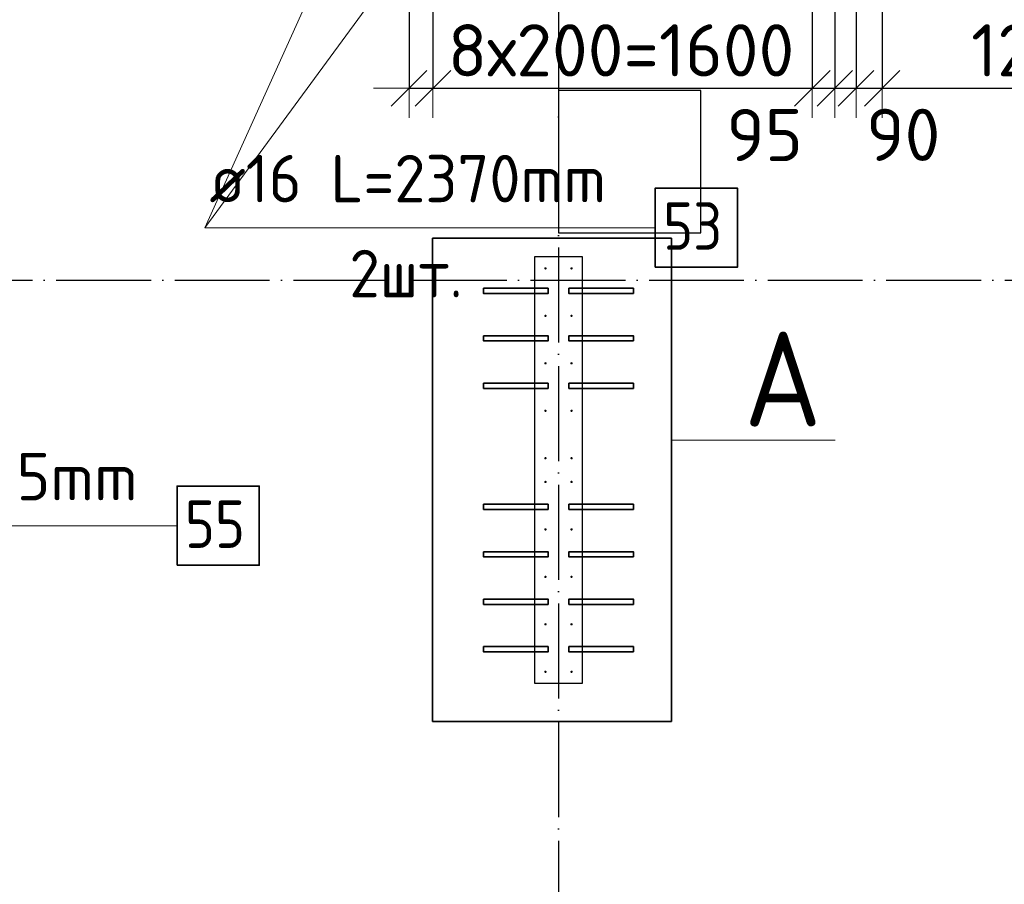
# Model space of a CAD drawing. Header units: millimetres. Extents: x 123094 to 184385, y 26948 to 48500.
# Tile 29 of 104: x 133548 to 137700, y 34154 to 37798. Entities that reach past the tile are written whole.
import ezdxf

# ---------------------------------------------------------------- set-up
doc = ezdxf.new("R2010")
doc.units = ezdxf.units.MM
doc.header["$PDMODE"] = 65
doc.linetypes.add('______11', pattern=[500, 400, -50, 0, -50])
doc.linetypes.add('______5', pattern=[1100, 800, -100, 100, -100])
for name, color, linetype, lineweight in [('Standard', 7, 'Continuous', 25), ('Арм.стержн. Выпуски', 180, 'Continuous', 35), ('Колонна (1)', 7, 'Continuous', 35), ('Размерная линия_ общее', 7, 'Continuous', 13), ('Фундамент_ общее', 7, 'Continuous', 35)]:
    doc.layers.add(name, color=color, linetype=linetype, lineweight=lineweight)
doc.layers.add('Осевая линия_ общее', color=7, linetype='______5', lineweight=13, true_color=0xa0a0a0)
doc.styles.add('ISOCPEUR', font='ISOCPEUR')
doc.dimstyles.new('DIMSTYLE_3', dxfattribs={"dimtxt": 220, "dimasz": 250, "dimexe": 0, "dimexo": 0, "dimgap": 110, "dimtad": 2, "dimdec": 0, "dimrnd": 5, "dimzin": 12, "dimdsep": 46, "dimtxsty": 'ISOCPEUR', "dimblk1": 'ALL_ML_STRICH', "dimblk2": 'ALL_ML_STRICH', "dimsah": 1, "dimcen": 0, "dimclrd": 7, "dimclre": 256, "dimclrt": 7, "dimadec": 0, "dimazin": 0, "dimtfac": 1, "dimtdec": 0, "dimtix": 1, "dimtmove": 2, "dimatfit": 3, "dimfxl": 0, "dimtzin": 0, "dimlwd": 0, "dimlwe": -3, "dimarcsym": 0})
doc.dimstyles.new('DIMSTYLE_5', dxfattribs={"dimtxt": 220, "dimasz": 250, "dimexe": 0, "dimexo": 0, "dimgap": 110, "dimtad": 2, "dimdec": 0, "dimrnd": 5, "dimzin": 12, "dimdsep": 46, "dimtxsty": 'ISOCPEUR', "dimblk1": 'ALL_ML_STRICH', "dimblk2": 'ALL_ML_STRICH', "dimsah": 1, "dimcen": 0, "dimclrd": 7, "dimclre": 256, "dimclrt": 7, "dimadec": 0, "dimazin": 0, "dimtfac": 1, "dimtdec": 0, "dimtix": 1, "dimtmove": 2, "dimatfit": 3, "dimfxl": 0, "dimtvp": 1.2, "dimtzin": 0, "dimlwd": 0, "dimlwe": -3, "dimarcsym": 0})
doc.dimstyles.new('DIMSTYLE_7', dxfattribs={"dimtxt": 220, "dimasz": 250, "dimexe": 0, "dimexo": 0, "dimgap": 110, "dimtad": 0, "dimdec": 0, "dimrnd": 5, "dimzin": 12, "dimdsep": 46, "dimtxsty": 'ISOCPEUR', "dimblk1": 'ALL_ML_STRICH', "dimblk2": 'ALL_ML_STRICH', "dimsah": 1, "dimcen": 0, "dimclrd": 7, "dimclre": 256, "dimclrt": 7, "dimadec": 0, "dimazin": 0, "dimtfac": 1, "dimtdec": 0, "dimtix": 1, "dimtmove": 2, "dimatfit": 3, "dimfxl": 0, "dimtvp": 1.2, "dimtzin": 0, "dimlwd": 0, "dimlwe": -3, "dimarcsym": 0})

# ---------------------------------------------------------------- blocks, each defined once
blk = doc.blocks.new('ALL_ML_STRICH')
at = {"color": 0, "linetype": 'ByBlock', "lineweight": -2}
for p, q in [((0, -0.5), (0, 0.5)), ((-0.3, -0.3), (0.3, 0.3)), ((-1, 0), (0.5, 0))]:
    blk.add_line(p, q, dxfattribs=at)
blk = doc.blocks.new('*D555')
at = {"layer": 'DEFPOINTS', "color": 7, "linetype": 'Continuous', "lineweight": 13, "transparency": 33554687}
for p in [(135190, 38500), (135290.5, 38365), (135190, 37509)]:
    blk.add_point(p, dxfattribs=at)
at = {"layer": 'Размерная линия_ общее', "color": 253, "linetype": 'Continuous', "lineweight": -2, "true_color": 0xa0a0a0, "transparency": 33554687}
for p, q in [((135190, 38480), (135190, 37509)), ((135290.5, 38345), (135290.5, 37509))]:
    blk.add_line(p, q, dxfattribs=at)
at = {"layer": 'Размерная линия_ общее', "color": 7, "linetype": 'Continuous', "lineweight": -2, "transparency": 33554687}
blk.add_line((135190, 37509), (135290.5, 37509), dxfattribs=at)
at = {"layer": 'Размерная линия_ общее', "color": 7, "linetype": 'Continuous', "lineweight": 13, "transparency": 33554687, "xscale": 250, "yscale": 250, "zscale": 250}
blk.add_blockref('ALL_ML_STRICH', (135290.5, 37509), dxfattribs=at)
at = {"layer": 'Размерная линия_ общее', "color": 7, "linetype": 'Continuous', "lineweight": 13, "transparency": 33554687, "xscale": 250, "yscale": 250, "zscale": 250, "rotation": 180}
blk.add_blockref('ALL_ML_STRICH', (135190, 37509), dxfattribs=at)
at = {"layer": 'Размерная линия_ общее', "color": 7, "linetype": 'Continuous', "lineweight": 13, "transparency": 33554687, "insert": (135595, 38027.3), "char_height": 220, "width": 660, "attachment_point": 5, "style": 'ISOCPEUR'}
blk.add_mtext('\\A1;{100}', dxfattribs=at)
blk = doc.blocks.new('*D556')
at = {"layer": 'DEFPOINTS', "color": 7, "linetype": 'Continuous', "lineweight": 13, "transparency": 33554687}
for p in [(135290.5, 38365), (136890.5, 38365), (135290.5, 37509)]:
    blk.add_point(p, dxfattribs=at)
at = {"layer": 'Размерная линия_ общее', "color": 253, "linetype": 'Continuous', "lineweight": -2, "true_color": 0xa0a0a0, "transparency": 33554687}
for p, q in [((135290.5, 38345), (135290.5, 37509)), ((136890.5, 38345), (136890.5, 37509))]:
    blk.add_line(p, q, dxfattribs=at)
at = {"layer": 'Размерная линия_ общее', "color": 7, "linetype": 'Continuous', "lineweight": -2, "transparency": 33554687}
blk.add_line((135290.5, 37509), (136890.5, 37509), dxfattribs=at)
at = {"layer": 'Размерная линия_ общее', "color": 7, "linetype": 'Continuous', "lineweight": 13, "transparency": 33554687, "xscale": 250, "yscale": 250, "zscale": 250, "rotation": 180}
blk.add_blockref('ALL_ML_STRICH', (135290.5, 37509), dxfattribs=at)
at = {"layer": 'Размерная линия_ общее', "color": 7, "linetype": 'Continuous', "lineweight": 13, "transparency": 33554687, "xscale": 250, "yscale": 250, "zscale": 250}
blk.add_blockref('ALL_ML_STRICH', (136890.5, 37509), dxfattribs=at)
at = {"layer": 'Размерная линия_ общее', "color": 7, "linetype": 'Continuous', "lineweight": 13, "transparency": 33554687, "insert": (135353.5, 37779), "char_height": 220, "width": 11, "attachment_point": 1, "line_spacing_factor": 0.60241, "style": 'ISOCPEUR'}
blk.add_mtext('8х200=1600', dxfattribs=at)
blk = doc.blocks.new('*D557')
at = {"layer": 'DEFPOINTS', "color": 7, "linetype": 'Continuous', "lineweight": 13, "transparency": 33554687}
for p in [(136890.5, 38365), (136985.5, 38365), (136890.5, 37509)]:
    blk.add_point(p, dxfattribs=at)
at = {"layer": 'Размерная линия_ общее', "color": 253, "linetype": 'Continuous', "lineweight": -2, "true_color": 0xa0a0a0, "transparency": 33554687}
for p, q in [((136890.5, 38345), (136890.5, 37509)), ((136985.5, 38345), (136985.5, 37509))]:
    blk.add_line(p, q, dxfattribs=at)
at = {"layer": 'Размерная линия_ общее', "color": 7, "linetype": 'Continuous', "lineweight": -2, "transparency": 33554687}
blk.add_line((136890.5, 37509), (136985.5, 37509), dxfattribs=at)
at = {"layer": 'Размерная линия_ общее', "color": 7, "linetype": 'Continuous', "lineweight": 13, "transparency": 33554687, "xscale": 250, "yscale": 250, "zscale": 250}
blk.add_blockref('ALL_ML_STRICH', (136985.5, 37509), dxfattribs=at)
at = {"layer": 'Размерная линия_ общее', "color": 7, "linetype": 'Continuous', "lineweight": 13, "transparency": 33554687, "xscale": 250, "yscale": 250, "zscale": 250, "rotation": 180}
blk.add_blockref('ALL_ML_STRICH', (136890.5, 37509), dxfattribs=at)
at = {"layer": 'Размерная линия_ общее', "color": 7, "linetype": 'Continuous', "lineweight": 13, "transparency": 33554687, "insert": (136689.5, 37312), "char_height": 220, "width": 440, "attachment_point": 5, "style": 'ISOCPEUR'}
blk.add_mtext('\\A1;{95}', dxfattribs=at)
blk = doc.blocks.new('*D558')
at = {"layer": 'DEFPOINTS', "color": 7, "linetype": 'Continuous', "lineweight": 13, "transparency": 33554687}
for p in [(136985.5, 38365), (137075, 38365), (136985.5, 37509)]:
    blk.add_point(p, dxfattribs=at)
at = {"layer": 'Размерная линия_ общее', "color": 253, "linetype": 'Continuous', "lineweight": -2, "true_color": 0xa0a0a0, "transparency": 33554687}
for p, q in [((136985.5, 38345), (136985.5, 37509)), ((137075, 38345), (137075, 37509))]:
    blk.add_line(p, q, dxfattribs=at)
at = {"layer": 'Размерная линия_ общее', "color": 7, "linetype": 'Continuous', "lineweight": -2, "transparency": 33554687}
blk.add_line((136985.5, 37509), (137075, 37509), dxfattribs=at)
at = {"layer": 'Размерная линия_ общее', "color": 7, "linetype": 'Continuous', "lineweight": 13, "transparency": 33554687, "xscale": 250, "yscale": 250, "zscale": 250}
blk.add_blockref('ALL_ML_STRICH', (137075, 37509), dxfattribs=at)
at = {"layer": 'Размерная линия_ общее', "color": 7, "linetype": 'Continuous', "lineweight": 13, "transparency": 33554687, "xscale": 250, "yscale": 250, "zscale": 250, "rotation": 180}
blk.add_blockref('ALL_ML_STRICH', (136985.5, 37509), dxfattribs=at)
at = {"layer": 'Размерная линия_ общее', "color": 7, "linetype": 'Continuous', "lineweight": 13, "transparency": 33554687, "insert": (137274.1, 37312.9), "char_height": 220, "width": 440, "attachment_point": 5, "style": 'ISOCPEUR'}
blk.add_mtext('\\A1;{90}', dxfattribs=at)
blk = doc.blocks.new('*D559')
at = {"layer": 'DEFPOINTS', "color": 7, "linetype": 'Continuous', "lineweight": 13, "transparency": 33554687}
for p in [(137185, 38865), (137075, 38365), (137075, 37509)]:
    blk.add_point(p, dxfattribs=at)
at = {"layer": 'Размерная линия_ общее', "color": 253, "linetype": 'Continuous', "lineweight": -2, "true_color": 0xa0a0a0, "transparency": 33554687}
for p, q in [((137185, 38845), (137185, 37509)), ((137075, 38345), (137075, 37509))]:
    blk.add_line(p, q, dxfattribs=at)
at = {"layer": 'Размерная линия_ общее', "color": 7, "linetype": 'Continuous', "lineweight": -2, "transparency": 33554687}
blk.add_line((137075, 37509), (137185, 37509), dxfattribs=at)
at = {"layer": 'Размерная линия_ общее', "color": 7, "linetype": 'Continuous', "lineweight": 13, "transparency": 33554687, "xscale": 250, "yscale": 250, "zscale": 250}
blk.add_blockref('ALL_ML_STRICH', (137185, 37509), dxfattribs=at)
at = {"layer": 'Размерная линия_ общее', "color": 7, "linetype": 'Continuous', "lineweight": 13, "transparency": 33554687, "xscale": 250, "yscale": 250, "zscale": 250, "rotation": 180}
blk.add_blockref('ALL_ML_STRICH', (137075, 37509), dxfattribs=at)
at = {"layer": 'Размерная линия_ общее', "color": 7, "linetype": 'Continuous', "lineweight": 13, "transparency": 33554687, "insert": (136830.4, 38021.9), "char_height": 220, "width": 660, "attachment_point": 5, "style": 'ISOCPEUR'}
blk.add_mtext('\\A1;{110}', dxfattribs=at)
blk = doc.blocks.new('*D560')
at = {"layer": 'DEFPOINTS', "color": 7, "linetype": 'Continuous', "lineweight": 13, "transparency": 33554687}
for p in [(137185, 38865), (139585, 38865), (137185, 37509)]:
    blk.add_point(p, dxfattribs=at)
at = {"layer": 'Размерная линия_ общее', "color": 253, "linetype": 'Continuous', "lineweight": -2, "true_color": 0xa0a0a0, "transparency": 33554687}
for p, q in [((137185, 38845), (137185, 37509)), ((139585, 38845), (139585, 37509))]:
    blk.add_line(p, q, dxfattribs=at)
at = {"layer": 'Размерная линия_ общее', "color": 7, "linetype": 'Continuous', "lineweight": -2, "transparency": 33554687}
blk.add_line((137185, 37509), (139585, 37509), dxfattribs=at)
at = {"layer": 'Размерная линия_ общее', "color": 7, "linetype": 'Continuous', "lineweight": 13, "transparency": 33554687, "xscale": 250, "yscale": 250, "zscale": 250, "rotation": 180}
blk.add_blockref('ALL_ML_STRICH', (137185, 37509), dxfattribs=at)
at = {"layer": 'Размерная линия_ общее', "color": 7, "linetype": 'Continuous', "lineweight": 13, "transparency": 33554687, "xscale": 250, "yscale": 250, "zscale": 250}
blk.add_blockref('ALL_ML_STRICH', (139585, 37509), dxfattribs=at)
at = {"layer": 'Размерная линия_ общее', "color": 7, "linetype": 'Continuous', "lineweight": 13, "transparency": 33554687, "insert": (137560, 37779), "char_height": 220, "width": 11, "attachment_point": 1, "line_spacing_factor": 0.60241, "style": 'ISOCPEUR'}
blk.add_mtext('12х200=2400', dxfattribs=at)

msp = doc.modelspace()

# ---------------------------------------------------------------- hatches: boundary and pattern name
at = {"layer": 'Арм.стержн. Выпуски', "linetype": 'Continuous', "lineweight": 35, "transparency": 33554687}
for points in [[(135770, 36750), (135769.6, 36751.9), (135768.5, 36753.5), (135766.9, 36754.6), (135765, 36755), (135763.1, 36754.6), (135761.5, 36753.5), (135760.4, 36751.9), (135760, 36750), (135760.4, 36748.1), (135761.5, 36746.5), (135763.1, 36745.4), (135765, 36745), (135766.9, 36745.4), (135768.5, 36746.5), (135769.6, 36748.1)], [(135880, 36750), (135879.6, 36751.9), (135878.5, 36753.5), (135876.9, 36754.6), (135875, 36755), (135873.1, 36754.6), (135871.5, 36753.5), (135870.4, 36751.9), (135870, 36750), (135870.4, 36748.1), (135871.5, 36746.5), (135873.1, 36745.4), (135875, 36745), (135876.9, 36745.4), (135878.5, 36746.5), (135879.6, 36748.1)], [(135770, 36550), (135769.6, 36551.9), (135768.5, 36553.5), (135766.9, 36554.6), (135765, 36555), (135763.1, 36554.6), (135761.5, 36553.5), (135760.4, 36551.9), (135760, 36550), (135760.4, 36548.1), (135761.5, 36546.5), (135763.1, 36545.4), (135765, 36545), (135766.9, 36545.4), (135768.5, 36546.5), (135769.6, 36548.1)], [(135880, 36550), (135879.6, 36551.9), (135878.5, 36553.5), (135876.9, 36554.6), (135875, 36555), (135873.1, 36554.6), (135871.5, 36553.5), (135870.4, 36551.9), (135870, 36550), (135870.4, 36548.1), (135871.5, 36546.5), (135873.1, 36545.4), (135875, 36545), (135876.9, 36545.4), (135878.5, 36546.5), (135879.6, 36548.1)], [(135770, 36350), (135769.6, 36351.9), (135768.5, 36353.5), (135766.9, 36354.6), (135765, 36355), (135763.1, 36354.6), (135761.5, 36353.5), (135760.4, 36351.9), (135760, 36350), (135760.4, 36348.1), (135761.5, 36346.5), (135763.1, 36345.4), (135765, 36345), (135766.9, 36345.4), (135768.5, 36346.5), (135769.6, 36348.1)], [(135880, 36350), (135879.6, 36351.9), (135878.5, 36353.5), (135876.9, 36354.6), (135875, 36355), (135873.1, 36354.6), (135871.5, 36353.5), (135870.4, 36351.9), (135870, 36350), (135870.4, 36348.1), (135871.5, 36346.5), (135873.1, 36345.4), (135875, 36345), (135876.9, 36345.4), (135878.5, 36346.5), (135879.6, 36348.1)], [(135770, 36150), (135769.6, 36151.9), (135768.5, 36153.5), (135766.9, 36154.6), (135765, 36155), (135763.1, 36154.6), (135761.5, 36153.5), (135760.4, 36151.9), (135760, 36150), (135760.4, 36148.1), (135761.5, 36146.5), (135763.1, 36145.4), (135765, 36145), (135766.9, 36145.4), (135768.5, 36146.5), (135769.6, 36148.1)], [(135880, 36150), (135879.6, 36151.9), (135878.5, 36153.5), (135876.9, 36154.6), (135875, 36155), (135873.1, 36154.6), (135871.5, 36153.5), (135870.4, 36151.9), (135870, 36150), (135870.4, 36148.1), (135871.5, 36146.5), (135873.1, 36145.4), (135875, 36145), (135876.9, 36145.4), (135878.5, 36146.5), (135879.6, 36148.1)], [(135770, 35950), (135769.6, 35951.9), (135768.5, 35953.5), (135766.9, 35954.6), (135765, 35955), (135763.1, 35954.6), (135761.5, 35953.5), (135760.4, 35951.9), (135760, 35950), (135760.4, 35948.1), (135761.5, 35946.5), (135763.1, 35945.4), (135765, 35945), (135766.9, 35945.4), (135768.5, 35946.5), (135769.6, 35948.1)], [(135880, 35950), (135879.6, 35951.9), (135878.5, 35953.5), (135876.9, 35954.6), (135875, 35955), (135873.1, 35954.6), (135871.5, 35953.5), (135870.4, 35951.9), (135870, 35950), (135870.4, 35948.1), (135871.5, 35946.5), (135873.1, 35945.4), (135875, 35945), (135876.9, 35945.4), (135878.5, 35946.5), (135879.6, 35948.1)], [(135770, 35850), (135769.6, 35851.9), (135768.5, 35853.5), (135766.9, 35854.6), (135765, 35855), (135763.1, 35854.6), (135761.5, 35853.5), (135760.4, 35851.9), (135760, 35850), (135760.4, 35848.1), (135761.5, 35846.5), (135763.1, 35845.4), (135765, 35845), (135766.9, 35845.4), (135768.5, 35846.5), (135769.6, 35848.1)], [(135880, 35850), (135879.6, 35851.9), (135878.5, 35853.5), (135876.9, 35854.6), (135875, 35855), (135873.1, 35854.6), (135871.5, 35853.5), (135870.4, 35851.9), (135870, 35850), (135870.4, 35848.1), (135871.5, 35846.5), (135873.1, 35845.4), (135875, 35845), (135876.9, 35845.4), (135878.5, 35846.5), (135879.6, 35848.1)], [(135770, 35650), (135769.6, 35651.9), (135768.5, 35653.5), (135766.9, 35654.6), (135765, 35655), (135763.1, 35654.6), (135761.5, 35653.5), (135760.4, 35651.9), (135760, 35650), (135760.4, 35648.1), (135761.5, 35646.5), (135763.1, 35645.4), (135765, 35645), (135766.9, 35645.4), (135768.5, 35646.5), (135769.6, 35648.1)], [(135880, 35650), (135879.6, 35651.9), (135878.5, 35653.5), (135876.9, 35654.6), (135875, 35655), (135873.1, 35654.6), (135871.5, 35653.5), (135870.4, 35651.9), (135870, 35650), (135870.4, 35648.1), (135871.5, 35646.5), (135873.1, 35645.4), (135875, 35645), (135876.9, 35645.4), (135878.5, 35646.5), (135879.6, 35648.1)], [(135770, 35450), (135769.6, 35451.9), (135768.5, 35453.5), (135766.9, 35454.6), (135765, 35455), (135763.1, 35454.6), (135761.5, 35453.5), (135760.4, 35451.9), (135760, 35450), (135760.4, 35448.1), (135761.5, 35446.5), (135763.1, 35445.4), (135765, 35445), (135766.9, 35445.4), (135768.5, 35446.5), (135769.6, 35448.1)], [(135880, 35450), (135879.6, 35451.9), (135878.5, 35453.5), (135876.9, 35454.6), (135875, 35455), (135873.1, 35454.6), (135871.5, 35453.5), (135870.4, 35451.9), (135870, 35450), (135870.4, 35448.1), (135871.5, 35446.5), (135873.1, 35445.4), (135875, 35445), (135876.9, 35445.4), (135878.5, 35446.5), (135879.6, 35448.1)], [(135770, 35250), (135769.6, 35251.9), (135768.5, 35253.5), (135766.9, 35254.6), (135765, 35255), (135763.1, 35254.6), (135761.5, 35253.5), (135760.4, 35251.9), (135760, 35250), (135760.4, 35248.1), (135761.5, 35246.5), (135763.1, 35245.4), (135765, 35245), (135766.9, 35245.4), (135768.5, 35246.5), (135769.6, 35248.1)], [(135880, 35250), (135879.6, 35251.9), (135878.5, 35253.5), (135876.9, 35254.6), (135875, 35255), (135873.1, 35254.6), (135871.5, 35253.5), (135870.4, 35251.9), (135870, 35250), (135870.4, 35248.1), (135871.5, 35246.5), (135873.1, 35245.4), (135875, 35245), (135876.9, 35245.4), (135878.5, 35246.5), (135879.6, 35248.1)], [(135770, 35050), (135769.6, 35051.9), (135768.5, 35053.5), (135766.9, 35054.6), (135765, 35055), (135763.1, 35054.6), (135761.5, 35053.5), (135760.4, 35051.9), (135760, 35050), (135760.4, 35048.1), (135761.5, 35046.5), (135763.1, 35045.4), (135765, 35045), (135766.9, 35045.4), (135768.5, 35046.5), (135769.6, 35048.1)], [(135880, 35050), (135879.6, 35051.9), (135878.5, 35053.5), (135876.9, 35054.6), (135875, 35055), (135873.1, 35054.6), (135871.5, 35053.5), (135870.4, 35051.9), (135870, 35050), (135870.4, 35048.1), (135871.5, 35046.5), (135873.1, 35045.4), (135875, 35045), (135876.9, 35045.4), (135878.5, 35046.5), (135879.6, 35048.1)]]:
    msp.add_hatch(color=4, dxfattribs=at).paths.add_polyline_path(points)

# ---------------------------------------------------------------- linework, layer by layer
at = {"layer": 'Standard', "color": 52, "linetype": 'Continuous', "lineweight": 13, "transparency": 33554687}
for p, q in [((135288.1, 36877.1), (135288.1, 34841.1)), ((136296.4, 36877.1), (135288.1, 36877.1)), ((135288.1, 36877.1), (135288.1, 34841.1)), ((136296.4, 36877.1), (135288.1, 36877.1)), ((136296.4, 34841.1), (136296.4, 36877.1)), ((136296.4, 34841.1), (136296.4, 36877.1)), ((135288.1, 34841.1), (136296.4, 34841.1)), ((135288.1, 34841.1), (136296.4, 34841.1))]:
    msp.add_line(p, q, dxfattribs=at)
at = {"layer": 'Standard', "color": 52, "linetype": 'Continuous', "lineweight": 35, "transparency": 33554687}
for p, q in [((135288.1, 36877.1), (135288.1, 34841.1)), ((136296.4, 36877.1), (135288.1, 36877.1)), ((135288.1, 36877.1), (135288.1, 34841.1)), ((136296.4, 36877.1), (135288.1, 36877.1)), ((136296.4, 34841.1), (136296.4, 36877.1)), ((136296.4, 34841.1), (136296.4, 36877.1)), ((135288.1, 34841.1), (136296.4, 34841.1)), ((135288.1, 34841.1), (136296.4, 34841.1))]:
    msp.add_line(p, q, dxfattribs=at)
at = {"layer": 'Standard', "color": 7, "linetype": 'Continuous', "lineweight": 13, "transparency": 33554687}
msp.add_line((136296.4, 36026.1), (136986.4, 36026.1), dxfattribs=at)
msp.add_lwpolyline([(135288.1, 36877.1), (136296.4, 36877.1), (136296.4, 34841.1), (135288.1, 34841.1), (135288.1, 36877.1)], close=True, dxfattribs=at)
at = {"layer": 'Арм.стержн. Выпуски', "color": 7, "linetype": 'Continuous', "lineweight": 13, "transparency": 33554687}
for p, q in [((134328, 36921.6), (135055.5, 38529.5)), ((134328, 36921.6), (135390.5, 38365)), ((134328, 36921.6), (136228, 36921.6)), ((132271.4, 35665.6), (134211.4, 35665.6))]:
    msp.add_line(p, q, dxfattribs=at)
at = {"layer": 'Арм.стержн. Выпуски', "color": 7, "linetype": 'Continuous', "lineweight": 35, "transparency": 33554687}
for points in [[(136228, 36754.9), (136574.7, 36754.9), (136574.7, 37088.3), (136228, 37088.3), (136228, 36754.9)], [(134211.4, 35498.9), (134558.1, 35498.9), (134558.1, 35832.2), (134211.4, 35832.2), (134211.4, 35498.9)]]:
    msp.add_lwpolyline(points, dxfattribs=at)
at = {"layer": 'Арм.стержн. Выпуски', "color": 180, "linetype": 'Continuous', "lineweight": 35, "transparency": 33554687}
for points in [[(135504, 36666), (135776, 36666), (135776, 36644), (135504, 36644), (135504, 36666)], [(136136, 36644), (135864, 36644), (135864, 36666), (136136, 36666), (136136, 36644)], [(135504, 36466), (135776, 36466), (135776, 36444), (135504, 36444), (135504, 36466)], [(136136, 36444), (135864, 36444), (135864, 36466), (136136, 36466), (136136, 36444)], [(135504, 36266), (135776, 36266), (135776, 36244), (135504, 36244), (135504, 36266)], [(136136, 36244), (135864, 36244), (135864, 36266), (136136, 36266), (136136, 36244)], [(135504, 35756), (135776, 35756), (135776, 35734), (135504, 35734), (135504, 35756)], [(136136, 35734), (135864, 35734), (135864, 35756), (136136, 35756), (136136, 35734)], [(135504, 35556), (135776, 35556), (135776, 35534), (135504, 35534), (135504, 35556)], [(136136, 35534), (135864, 35534), (135864, 35556), (136136, 35556), (136136, 35534)], [(135504, 35356), (135776, 35356), (135776, 35334), (135504, 35334), (135504, 35356)], [(136136, 35334), (135864, 35334), (135864, 35356), (136136, 35356), (136136, 35334)], [(135504, 35156), (135776, 35156), (135776, 35134), (135504, 35134), (135504, 35156)], [(136136, 35134), (135864, 35134), (135864, 35156), (136136, 35156), (136136, 35134)]]:
    msp.add_lwpolyline(points, dxfattribs=at)
at = {"layer": 'Колонна (1)', "color": 7, "lineweight": 25, "transparency": 33554687}
for p, q in [((135720, 35000), (135720, 36800)), ((135720, 36800), (135920, 36800)), ((135920, 36800), (135920, 35000)), ((135920, 35000), (135720, 35000))]:
    msp.add_line(p, q, dxfattribs=at)
at = {"layer": 'Колонна (1)', "color": 7, "linetype": 'Continuous', "lineweight": 25, "transparency": 33554687}
for p, q in [((135720, 35000), (135720, 36800)), ((135720, 36800), (135920, 36800)), ((135920, 36800), (135920, 35000)), ((135920, 35000), (135720, 35000))]:
    msp.add_line(p, q, dxfattribs=at)
at = {"layer": 'Осевая линия_ общее', "color": 253, "linetype": '______11', "lineweight": -3, "true_color": 0xa0a0a0, "transparency": 33554687}
for p, q in [((135820, 46340), (135820, 27662.1)), ((125200, 36700), (169325.4, 36700))]:
    msp.add_line(p, q, dxfattribs=at)
at = {"layer": 'Фундамент_ общее', "color": 7, "lineweight": 25, "transparency": 33554687}
for p, q in [((135820, 37500), (135820, 36900)), ((136420, 37500), (135820, 37500)), ((136420, 36900), (136420, 37500)), ((135820, 36900), (136420, 36900))]:
    msp.add_line(p, q, dxfattribs=at)
at = {"layer": 'Фундамент_ общее', "color": 7, "linetype": 'Continuous', "lineweight": 25, "transparency": 33554687}
for p, q in [((135820, 37500), (135820, 36900)), ((136420, 37500), (135820, 37500)), ((136420, 36900), (136420, 37500)), ((135820, 36900), (136420, 36900))]:
    msp.add_line(p, q, dxfattribs=at)

# ---------------------------------------------------------------- texts
at = {"layer": 'Standard', "color": 7, "linetype": 'Continuous', "lineweight": 13, "transparency": 33554687, "insert": (136766.2, 36283.5), "char_height": 400, "width": 476.033, "attachment_point": 5, "style": 'ISOCPEUR'}
msp.add_mtext('\\A1;{\\fISOCPEUR|i0|b0;\\H400.000000;\\W0.909091;\\C7;А}\\P', dxfattribs=at)
at = {"layer": 'Арм.стержн. Выпуски', "color": 7, "linetype": 'Continuous', "lineweight": 25, "transparency": 33554687, "char_height": 200, "attachment_point": 7, "style": 'ISOCPEUR'}
for s, insert, width in [('\\W0.96;ø16 L=2370mm ', (134348, 37028.3), 1955.018), ('\\W0.87;53', (136261.3, 36828.3), 367.208), ('\\W0.94;2шт. ', (134938, 36628.3), 774.191), ('\\W0.98;ø20 L=2785mm ', (132291.4, 35772.2), 1996.963), ('\\W0.87;55', (134244.7, 35572.2), 367.208)]:
    msp.add_mtext(s, dxfattribs=dict(at, insert=insert, width=width))

# ---------------------------------------------------------------- dimensions: what is measured, and where the dimension line sits
at = {"layer": 'Размерная линия_ общее', "color": 7, "linetype": 'Continuous', "lineweight": 13, "transparency": 33554687}
for base, p1, p2, dimstyle, picture, middle in [((137185, 37509), (137075, 38345), (137185, 38845), 'DIMSTYLE_5', '*D559', (136830.4, 38021.9)), ((135290.4966, 37509.0408), (135190, 38480), (135290.4966, 38344.9721), 'DIMSTYLE_5', '*D555', (135595.0082, 38027.3055)), ((136985.5, 37509), (136890.5, 38345), (136985.5, 38345), 'DIMSTYLE_7', '*D557', (136689.5, 37312)), ((137075, 37509.0408), (136985.4687, 38344.9721), (137075, 38344.9721), 'DIMSTYLE_7', '*D558', (137274.0796, 37312.8669))]:
    dim = msp.add_linear_dim(base=base, p1=p1, p2=p2, dimstyle=dimstyle, override={"dimpost": '<>', "dimclrd": 7, "dimclre": 253, "dimclrt": 7, "dimlwd": 0, "dimlwe": 65533}, dxfattribs=at)
    dim.commit()
    dim.dimension.update_dxf_attribs({"geometry": picture, "text_midpoint": middle, "dimtype": 160})
for base, p1, p2, text, picture, middle in [((139585, 37509), (137185, 38845), (139585, 38845), '12х200=2400', '*D560', (138385, 37619)), ((136890.5, 37509), (135290.5, 38345), (136890.5, 38345), '8х200=1600', '*D556', (136090.5, 37619))]:
    dim = msp.add_linear_dim(base=base, p1=p1, p2=p2, text=text, dimstyle='DIMSTYLE_3', override={"dimpost": '<>', "dimclrd": 7, "dimclre": 253, "dimclrt": 7, "dimlwd": 0, "dimlwe": 65533}, dxfattribs=at)
    dim.commit()
    dim.dimension.update_dxf_attribs({"geometry": picture, "text_midpoint": middle, "dimtype": 160})

doc.saveas('drawing.dxf')
